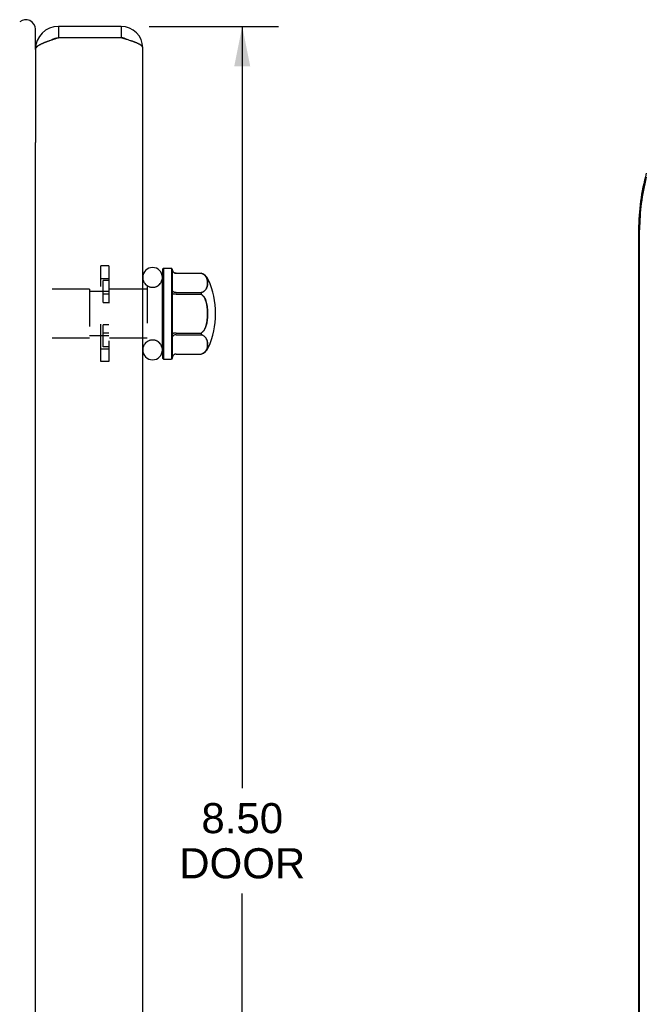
# Model space of a CAD drawing. Header units: inches. Extents: x 0 to 35.6, y 0 to 23.
# Tile 11 of 56: x 5.2 to 8.5, y 6 to 11.2. Entities that reach past the tile are written whole.
import ezdxf

# ---------------------------------------------------------------- set-up
doc = ezdxf.new("R2010")
doc.units = ezdxf.units.IN
doc.header["$LTSCALE"] = 1.957805
doc.header["$MEASUREMENT"] = 0
doc.linetypes.add('HIDDEN', pattern=[0.2, 0.1, -0.1])
doc.layers.get('0').update_dxf_attribs({"linetype": 'CONTINUOUS'})
for name, color, linetype in [('02___PRT_ALL_AXES', 7, 'CONTINUOUS'), ('DEFAULT_2', 8, 'HIDDEN'), ('DIMENSIONS', 7, 'CONTINUOUS')]:
    doc.layers.add(name, color=color, linetype=linetype)
doc.styles.get("Standard").update_dxf_attribs({"font": 'arial.ttf'})
doc.dimstyles.new('DIMSTYLE_1', dxfattribs={"dimtxt": 0.157043, "dimasz": 0.209391, "dimexe": 0.09, "dimexo": 0.07, "dimgap": 0.0375, "dimtad": 0, "dimtih": 1, "dimtoh": 1, "dimzin": 4, "dimdsep": 46, "dimtxsty": 'Standard', "dimblk": '_FILLED', "dimblk1": '_FILLED', "dimblk2": '_FILLED', "dimcen": 0.09, "dimazin": 1, "dimtfac": 1, "dimtofl": 0, "dimtmove": 0, "dimatfit": 3, "dimldrblk": '_FILLED', "dimfxl": 0, "dimtolj": 1, "dimtzin": 4, "dimarcsym": 0})

# ---------------------------------------------------------------- blocks, each defined once
blk = doc.blocks.new('_FILLED')
at = {"color": 0, "linetype": 'ByBlock'}
blk.add_solid([(0, 0), (-1, 0.2), (-1, -0.2)], dxfattribs=at)
blk = doc.blocks.new('*D1')
at = {"layer": 'DIMENSIONS', "color": 2, "linetype": 'Continuous'}
for p, q in [((5.8645, 11.1294), (6.5382, 11.1294)), ((6.3497, 11.1294), (6.3497, 7.1523)), ((6.3497, 2.6294), (6.3497, 6.6026)), ((5.8645, 2.6294), (6.5382, 2.6294))]:
    blk.add_line(p, q, dxfattribs=at)
at = {"layer": 'DIMENSIONS', "color": 2, "linetype": 'Continuous', "xscale": 0.2093908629, "yscale": 0.2093908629, "zscale": 0.2093908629}
for p, rotation in [((6.3497, 11.1294), 90), ((6.3497, 2.6294), 270)]:
    blk.add_blockref('_FILLED', p, dxfattribs=dict(at, rotation=rotation))
at = {"layer": 'DIMENSIONS', "color": 2, "linetype": 'Continuous', "insert": (6.3497, 7.0738), "char_height": 0.15704, "width": 0.657363, "attachment_point": 2, "line_spacing_factor": 0.9}
blk.add_mtext('8.50\\PDOOR', dxfattribs=at)

msp = doc.modelspace()

# ---------------------------------------------------------------- linework, layer by layer
at = {"color": 7, "linetype": 'Continuous'}
for p, q in [((5.2699, 11.0105), (5.2699, 11.1144)), ((5.3899, 11.1294), (5.3899, 11.0694)), ((5.7179, 11.1294), (5.7179, 11.0694)), ((5.27, 11.0129), (5.2704, 11.0129)), ((5.2699, 3.235), (5.2699, 10.5237)), ((8.4195, 10.0669), (8.4195, 3.6919)), ((8.4249, 3.6919), (8.4249, 10.0669)), ((5.9384, 9.8669), (5.9334, 9.8619)), ((5.9334, 9.8619), (5.9334, 9.3969)), ((5.9384, 9.8669), (5.9384, 9.3919)), ((5.9384, 9.8669), (5.9794, 9.8669)), ((5.9794, 9.8669), (5.9794, 9.3919)), ((5.9844, 9.8619), (5.9794, 9.8669)), ((5.9844, 9.8619), (5.9844, 9.3969)), ((6.0044, 9.8401), (6.136, 9.8401)), ((5.9329, 9.4399), (5.9329, 9.8189)), ((6.0044, 9.7391), (6.136, 9.7391)), ((6.0044, 9.7304), (6.136, 9.7304)), ((6.136, 9.7391), (6.136, 9.7304)), ((6.0044, 9.5284), (6.136, 9.5284)), ((6.0044, 9.5197), (6.136, 9.5197)), ((6.136, 9.5284), (6.136, 9.5197)), ((6.0044, 9.4187), (6.136, 9.4187)), ((5.9384, 9.3919), (5.9334, 9.3969)), ((5.9384, 9.3919), (5.9794, 9.3919)), ((5.9844, 9.3969), (5.9794, 9.3919))]:
    msp.add_line(p, q, dxfattribs=at)
at = {"color": 3, "linetype": 'Continuous'}
for p, q in [((5.7179, 11.1294), (5.3899, 11.1294)), ((5.3481, 11.0558), (5.3437, 11.0543)), ((5.3594, 11.0596), (5.3549, 11.0581)), ((5.3641, 11.0611), (5.3594, 11.0596)), ((5.371, 11.0633), (5.3641, 11.0611)), ((5.3805, 11.0664), (5.371, 11.0633)), ((5.7179, 11.0694), (5.3899, 11.0694)), ((5.7337, 11.0647), (5.7179, 11.0694)), ((5.7403, 11.0627), (5.7337, 11.0647)), ((5.7447, 11.0614), (5.7403, 11.0627)), ((5.7491, 11.0601), (5.7447, 11.0614)), ((5.7534, 11.0587), (5.7491, 11.0601)), ((5.7577, 11.0574), (5.7534, 11.0587)), ((5.7618, 11.0561), (5.7577, 11.0574)), ((5.2699, 11.0094), (5.2699, 10.5237)), ((5.2699, 11.008), (5.27, 11.0092)), ((5.27, 11.0097), (5.27, 11.0105)), ((5.27, 11.0092), (5.27, 11.0097)), ((5.8299, 2.7414), (5.8299, 11.0174))]:
    msp.add_line(p, q, dxfattribs=at)
for points in [[(5.3437, 11.0543), (5.3416, 11.0535), (5.3394, 11.0528), (5.3372, 11.052), (5.3351, 11.0513), (5.333, 11.0505), (5.331, 11.0498), (5.3289, 11.049), (5.3269, 11.0482), (5.3249, 11.0475), (5.3229, 11.0467), (5.3209, 11.046), (5.319, 11.0452), (5.3171, 11.0445), (5.3152, 11.0437), (5.3134, 11.043), (5.3116, 11.0422), (5.3098, 11.0415), (5.3081, 11.0407), (5.3063, 11.0399), (5.3046, 11.0392), (5.303, 11.0384), (5.3014, 11.0377), (5.2998, 11.0369), (5.2982, 11.0362), (5.2967, 11.0354), (5.2953, 11.0347), (5.2938, 11.0339), (5.2924, 11.0331), (5.2911, 11.0324), (5.2897, 11.0316), (5.2884, 11.0309), (5.2872, 11.0301), (5.286, 11.0294), (5.2848, 11.0286), (5.2837, 11.0279), (5.2826, 11.0271), (5.2816, 11.0264), (5.2806, 11.0256), (5.2796, 11.0248), (5.2787, 11.0241), (5.2779, 11.0233), (5.277, 11.0226), (5.2762, 11.0218), (5.2755, 11.0211), (5.2748, 11.0203), (5.2742, 11.0196), (5.2736, 11.0188), (5.273, 11.018), (5.2725, 11.0173), (5.272, 11.0165), (5.2716, 11.0158), (5.2712, 11.015), (5.2709, 11.0143), (5.2706, 11.0135), (5.2704, 11.0128), (5.2702, 11.012), (5.2701, 11.0113), (5.27, 11.0105)], [(5.3549, 11.0581), (5.3526, 11.0573), (5.3481, 11.0558)], [(5.3899, 11.0694), (5.3876, 11.0686), (5.3805, 11.0664)], [(5.8299, 11.0174), (5.8299, 11.0181), (5.8299, 11.0187), (5.8297, 11.0194), (5.8296, 11.0201), (5.8294, 11.0207), (5.8291, 11.0214), (5.8288, 11.0221), (5.8285, 11.0227), (5.8281, 11.0234), (5.8277, 11.0241), (5.8272, 11.0247), (5.8267, 11.0254), (5.8261, 11.0261), (5.8255, 11.0267), (5.8249, 11.0274), (5.8242, 11.0281), (5.8234, 11.0287), (5.8227, 11.0294), (5.8218, 11.0301), (5.821, 11.0307), (5.8201, 11.0314), (5.8191, 11.0321), (5.8181, 11.0327), (5.8171, 11.0334), (5.816, 11.0341), (5.8149, 11.0347), (5.8138, 11.0354), (5.8126, 11.0361), (5.8114, 11.0367), (5.8101, 11.0374), (5.8088, 11.0381), (5.8075, 11.0387), (5.8061, 11.0394), (5.8047, 11.0401), (5.8033, 11.0407), (5.8018, 11.0414), (5.8003, 11.0421), (5.7987, 11.0427), (5.7971, 11.0434), (5.7955, 11.0441), (5.7939, 11.0447), (5.7922, 11.0454), (5.7905, 11.0461), (5.7888, 11.0467), (5.787, 11.0474), (5.7852, 11.0481), (5.7834, 11.0487), (5.7816, 11.0494), (5.7797, 11.0501), (5.7778, 11.0507), (5.7759, 11.0514), (5.7739, 11.0521), (5.772, 11.0527), (5.77, 11.0534), (5.768, 11.0541), (5.766, 11.0547), (5.7618, 11.0561)]]:
    msp.add_lwpolyline(points, dxfattribs=at)
at = {"color": 7, "linetype": 'Continuous'}
for points in [[(6.0044, 9.8401), (6.0019, 9.8403), (5.9994, 9.8408), (5.9969, 9.8416), (5.9946, 9.8427), (5.9924, 9.8441), (5.9904, 9.8458), (5.9887, 9.8478), (5.9872, 9.8499), (5.986, 9.8523), (5.9851, 9.8547), (5.9846, 9.8573), (5.9844, 9.8599)], [(6.136, 9.7391), (6.1395, 9.7404), (6.1429, 9.7419), (6.1462, 9.7438), (6.1493, 9.7458), (6.1522, 9.7481), (6.1549, 9.7506), (6.1574, 9.7534), (6.1597, 9.7564), (6.1618, 9.7597), (6.1636, 9.7632), (6.1652, 9.7669), (6.1664, 9.7708), (6.1674, 9.7748), (6.1682, 9.7788), (6.1687, 9.7828), (6.1689, 9.7868), (6.169, 9.7906), (6.1688, 9.7943), (6.1685, 9.7979), (6.168, 9.8015), (6.1673, 9.8048), (6.1665, 9.8081), (6.1656, 9.8112), (6.1644, 9.8142), (6.1632, 9.817), (6.1617, 9.8196), (6.1602, 9.8222), (6.1585, 9.8245), (6.1566, 9.8268), (6.1547, 9.8288), (6.1527, 9.8307), (6.1506, 9.8325), (6.1484, 9.834), (6.1462, 9.8355), (6.1439, 9.8368), (6.1414, 9.838), (6.1388, 9.8391), (6.136, 9.8401)], [(6.0044, 9.7391), (6.0019, 9.7392), (5.9994, 9.7396), (5.9969, 9.7402), (5.9946, 9.741), (5.9924, 9.7421), (5.9904, 9.7433), (5.9887, 9.7448), (5.9872, 9.7464), (5.986, 9.7481), (5.9851, 9.75), (5.9846, 9.7519), (5.9844, 9.7539)], [(6.0044, 9.7304), (6.0019, 9.7305), (5.9994, 9.7306), (5.9969, 9.7308), (5.9946, 9.7311), (5.9924, 9.7314), (5.9904, 9.7319), (5.9887, 9.7324), (5.9872, 9.7329), (5.986, 9.7335), (5.9851, 9.7341), (5.9846, 9.7348), (5.9844, 9.7354)], [(6.136, 9.5284), (6.1395, 9.5309), (6.1428, 9.5339), (6.146, 9.5374), (6.1491, 9.5414), (6.1519, 9.5458), (6.1546, 9.5508), (6.1571, 9.5562), (6.1595, 9.5622), (6.1616, 9.5688), (6.1635, 9.576), (6.1651, 9.5836), (6.1664, 9.5916), (6.1674, 9.5997), (6.1682, 9.6079), (6.1687, 9.6159), (6.1689, 9.6237), (6.169, 9.6314), (6.1688, 9.6389), (6.1685, 9.6462), (6.168, 9.6532), (6.1673, 9.6601), (6.1665, 9.6667), (6.1655, 9.6731), (6.1643, 9.6792), (6.1629, 9.685), (6.1614, 9.6904), (6.1598, 9.6955), (6.1581, 9.7002), (6.1563, 9.7045), (6.1544, 9.7085), (6.1524, 9.7121), (6.1504, 9.7154), (6.1483, 9.7185), (6.1461, 9.7213), (6.1438, 9.7238), (6.1414, 9.7262), (6.1388, 9.7284), (6.136, 9.7304)], [(6.0044, 9.5284), (6.0019, 9.5283), (5.9994, 9.5282), (5.9969, 9.528), (5.9946, 9.5277), (5.9924, 9.5273), (5.9904, 9.5269), (5.9887, 9.5264), (5.9872, 9.5259), (5.986, 9.5253), (5.9851, 9.5247), (5.9846, 9.524), (5.9844, 9.5234)], [(6.0044, 9.5197), (6.0019, 9.5196), (5.9994, 9.5192), (5.9969, 9.5186), (5.9946, 9.5178), (5.9924, 9.5167), (5.9904, 9.5155), (5.9887, 9.514), (5.9872, 9.5124), (5.986, 9.5106), (5.9851, 9.5088), (5.9846, 9.5068), (5.9844, 9.5049)], [(6.136, 9.4187), (6.1394, 9.4199), (6.1427, 9.4214), (6.1459, 9.4231), (6.1489, 9.4251), (6.1519, 9.4274), (6.1546, 9.4299), (6.1571, 9.4326), (6.1594, 9.4355), (6.1613, 9.4385), (6.163, 9.4416), (6.1645, 9.4447), (6.1657, 9.4479), (6.1667, 9.4512), (6.1675, 9.4546), (6.1681, 9.458), (6.1686, 9.4614), (6.1688, 9.4649), (6.169, 9.4683), (6.1689, 9.4718), (6.1687, 9.4753), (6.1683, 9.4788), (6.1678, 9.4822), (6.1671, 9.4856), (6.1662, 9.4889), (6.1651, 9.492), (6.1639, 9.495), (6.1625, 9.4978), (6.161, 9.5004), (6.1595, 9.5028), (6.1578, 9.505), (6.156, 9.507), (6.1541, 9.5089), (6.1522, 9.5107), (6.1502, 9.5123), (6.1482, 9.5138), (6.146, 9.5151), (6.1437, 9.5164), (6.1413, 9.5176), (6.1388, 9.5187), (6.136, 9.5197)], [(6.0044, 9.4187), (6.0019, 9.4185), (5.9994, 9.418), (5.9969, 9.4172), (5.9946, 9.4161), (5.9924, 9.4147), (5.9904, 9.413), (5.9887, 9.411), (5.9872, 9.4089), (5.986, 9.4065), (5.9851, 9.404), (5.9846, 9.4015), (5.9844, 9.3988)]]:
    msp.add_lwpolyline(points, dxfattribs=at)
for centre, radius, start, end in [((5.2199, 11.1144), 0.05, 0, 130.5105), ((5.3899, 11.0094), 0.06, 90, 125.796), ((5.7179, 11.0174), 0.052, 56.7248, 90), ((9.5224, 10.0669), 1.1029, 164.453, 180), ((9.5224, 10.0669), 1.0975, 165.5094, 180), ((5.8814, 9.8189), 0.0515, 0, 180), ((6.1178, 9.783), 0.06, 23.979, 72.3405), ((5.8814, 9.4399), 0.0515, 180, 360), ((6.1178, 9.4758), 0.06, 287.6595, 336.021)]:
    msp.add_arc(centre, radius, start, end, dxfattribs=at)
at = {"color": 3, "linetype": 'Continuous'}
for centre, radius, start, end in [((5.3899, 11.0094), 0.12, 90, 180), ((5.7179, 11.0174), 0.112, 0, 90)]:
    msp.add_arc(centre, radius, start, end, dxfattribs=at)
at = {"layer": '02___PRT_ALL_AXES', "color": 8, "linetype": 'HIDDEN'}
for p, q in [((5.8524, 9.7757), (5.8524, 9.4831)), ((5.9334, 9.8189), (5.9334, 9.4399)), ((5.5524, 9.7574), (5.1744, 9.7574)), ((5.8524, 9.7574), (5.6524, 9.7574)), ((5.5524, 9.5014), (5.1744, 9.5014)), ((5.8524, 9.5014), (5.6524, 9.5014))]:
    msp.add_line(p, q, dxfattribs=at)
for centre, start, end in [((5.8814, 9.8189), 236.1036, 352.398), ((5.8814, 9.4399), 7.602, 123.8964)]:
    msp.add_arc(centre, 0.052, start, end, dxfattribs=at)
at = {"layer": '02___PRT_ALL_AXES', "color": 7, "linetype": 'Continuous'}
for centre, radius, start, end in [((5.8814, 9.8189), 0.052, 352.398, 360), ((5.7724, 9.6294), 0.438, 336.021, 23.979), ((5.8814, 9.4399), 0.052, 0, 7.602)]:
    msp.add_arc(centre, radius, start, end, dxfattribs=at)
at = {"layer": 'DEFAULT_2', "color": 8, "linetype": 'HIDDEN'}
for p, q in [((5.6104, 9.3794), (5.6104, 9.8794)), ((5.6524, 9.8794), (5.6104, 9.8794)), ((5.6524, 9.8794), (5.6524, 9.3794)), ((6.0044, 9.8402), (6.136, 9.8402)), ((6.136, 9.8402), (6.136, 9.8401)), ((5.6104, 9.8129), (5.6524, 9.8129)), ((5.623, 9.6879), (5.623, 9.8033)), ((5.6524, 9.8033), (5.623, 9.8033)), ((5.5524, 9.7574), (5.5524, 9.5014)), ((5.6524, 9.7444), (5.5524, 9.7444)), ((5.6524, 9.7307), (5.623, 9.7307)), ((5.623, 9.6879), (5.6524, 9.6879)), ((5.623, 9.4555), (5.623, 9.5709)), ((5.6524, 9.5709), (5.623, 9.5709)), ((5.6524, 9.5144), (5.5524, 9.5144)), ((5.6524, 9.5281), (5.623, 9.5281)), ((5.6104, 9.4459), (5.6524, 9.4459)), ((5.6524, 9.4555), (5.623, 9.4555)), ((6.0044, 9.4186), (6.136, 9.4186)), ((6.136, 9.4187), (6.136, 9.4186)), ((5.6524, 9.3794), (5.6104, 9.3794))]:
    msp.add_line(p, q, dxfattribs=at)
for points in [[(6.0044, 9.8401), (6.0023, 9.8402), (6.0001, 9.8406), (5.998, 9.8412), (5.9959, 9.842), (5.994, 9.8431), (5.9921, 9.8443), (5.9904, 9.8458), (5.9889, 9.8475), (5.9876, 9.8493), (5.9865, 9.8512), (5.9856, 9.8533), (5.985, 9.8555), (5.9846, 9.8577), (5.9844, 9.8599)], [(6.1388, 9.8391), (6.1394, 9.8389), (6.1427, 9.8374), (6.1459, 9.8356), (6.1489, 9.8337), (6.1519, 9.8314), (6.1546, 9.8289), (6.1571, 9.8262), (6.1594, 9.8233), (6.1613, 9.8203), (6.163, 9.8172), (6.1645, 9.8141), (6.1657, 9.8108), (6.1667, 9.8076), (6.1675, 9.8042), (6.1681, 9.8008), (6.1686, 9.7974), (6.1688, 9.7939), (6.169, 9.7904)], [(6.1689, 9.7869), (6.1687, 9.7835), (6.1683, 9.78), (6.1678, 9.7766), (6.1671, 9.7732), (6.1662, 9.7699), (6.1651, 9.7668), (6.1639, 9.7638), (6.1625, 9.761), (6.161, 9.7584), (6.1595, 9.756), (6.1578, 9.7538), (6.156, 9.7517), (6.1541, 9.7498), (6.1522, 9.7481), (6.1502, 9.7465), (6.1482, 9.745), (6.146, 9.7436), (6.1437, 9.7424), (6.1413, 9.7412), (6.1388, 9.7401), (6.136, 9.7391)], [(6.0044, 9.7391), (6.0023, 9.7392), (6.0001, 9.7394), (5.998, 9.7399), (5.9959, 9.7405), (5.994, 9.7413), (5.9921, 9.7422), (5.9904, 9.7433), (5.9889, 9.7446), (5.9876, 9.7459), (5.9865, 9.7474), (5.9856, 9.7489), (5.985, 9.7506), (5.9846, 9.7522), (5.9844, 9.7539)], [(6.136, 9.7304), (6.1395, 9.7279), (6.1428, 9.7248), (6.146, 9.7213), (6.1491, 9.7174), (6.1519, 9.7129), (6.1546, 9.708), (6.1571, 9.7026), (6.1595, 9.6966), (6.1616, 9.69), (6.1635, 9.6828), (6.1651, 9.6751), (6.1664, 9.6672), (6.1674, 9.659), (6.1682, 9.6509), (6.1687, 9.6429), (6.1689, 9.635), (6.169, 9.6274), (6.1688, 9.6199), (6.1685, 9.6126), (6.168, 9.6056), (6.1673, 9.5987), (6.1665, 9.5921), (6.1655, 9.5857), (6.1643, 9.5796), (6.1629, 9.5738), (6.1614, 9.5683), (6.1598, 9.5633), (6.1581, 9.5586), (6.1563, 9.5543), (6.1544, 9.5503), (6.1524, 9.5467), (6.1504, 9.5433), (6.1483, 9.5403), (6.1461, 9.5375), (6.1438, 9.5349), (6.1414, 9.5326), (6.1388, 9.5304), (6.136, 9.5284)], [(6.136, 9.5197), (6.1395, 9.5184), (6.1429, 9.5168), (6.1462, 9.515), (6.1493, 9.513), (6.1522, 9.5107), (6.1549, 9.5082), (6.1574, 9.5054), (6.1597, 9.5024), (6.1618, 9.4991), (6.1636, 9.4956), (6.1652, 9.4919), (6.1664, 9.488), (6.1674, 9.484), (6.1682, 9.4799), (6.1687, 9.4759), (6.1689, 9.472), (6.1689, 9.4718)], [(6.169, 9.4683), (6.169, 9.4682), (6.1688, 9.4645), (6.1685, 9.4608), (6.168, 9.4573), (6.1673, 9.4539), (6.1665, 9.4507), (6.1656, 9.4476), (6.1644, 9.4446), (6.1632, 9.4418), (6.1617, 9.4391), (6.1602, 9.4366), (6.1585, 9.4342), (6.1566, 9.432), (6.1547, 9.4299), (6.1527, 9.428), (6.1506, 9.4263), (6.1484, 9.4247), (6.1462, 9.4233), (6.1439, 9.422), (6.1414, 9.4208), (6.1388, 9.4197)]]:
    msp.add_lwpolyline(points, dxfattribs=at)
for centre, radius, start, end in [((6.0044, 9.8602), 0.02, 180, 270), ((5.8814, 9.8189), 0.0515, 180, 360), ((5.8814, 9.4399), 0.0515, 0, 180), ((6.0044, 9.3986), 0.02, 90, 180)]:
    msp.add_arc(centre, radius, start, end, dxfattribs=at)

# ---------------------------------------------------------------- dimensions: what is measured, and where the dimension line sits
at = {"layer": 'DIMENSIONS', "color": 2, "linetype": 'Continuous'}
dim = msp.add_linear_dim(base=(6.3497, 11.1294), p1=(5.7945, 2.6294), p2=(5.7945, 11.1294), angle=90, text='<>\\PDOOR', dimstyle='DIMSTYLE_1', dxfattribs=at)
dim.commit()
dim.dimension.update_dxf_attribs({"geometry": '*D1', "text_midpoint": (6.3497, 6.8774), "dimtype": 160})

doc.saveas('drawing.dxf')
